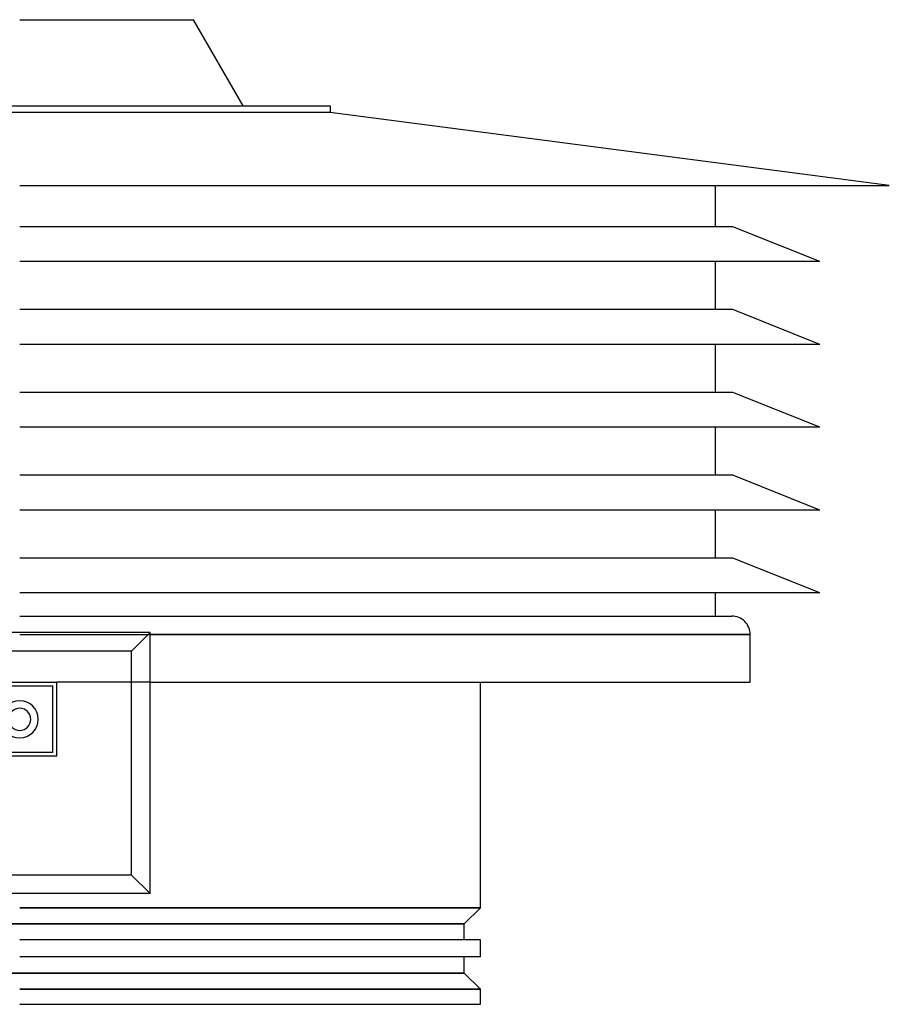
# Model space of a CAD drawing. Header units: millimetres. Extents: x -235 to 235, y -266 to 0.
# Tile 3 of 3: x 0 to 235, y -266 to 0. Entities that reach past the tile are written whole.
import ezdxf

# ---------------------------------------------------------------- set-up
doc = ezdxf.new("R2010")
doc.units = ezdxf.units.MM
doc.layers.add('HIDDEN', color=7, linetype='Continuous')
doc.layers.add('THICK', color=7, linetype='Continuous')

msp = doc.modelspace()

# ---------------------------------------------------------------- linework, layer by layer
at = {"layer": 'HIDDEN'}
for p, q in [((0, -25.04), (-83.93, -25.04)), ((83.92, -25.04), (0, -25.04)), ((0, -166.1), (197.4, -166.1)), ((35.25, -165.57), (35.25, -165.57)), ((9, -180), (9, -180)), ((35.25, -179), (10, -179)), ((10, -179), (10, -179)), ((35.25, -179), (35.25, -179)), ((9, -198), (9, -198)), ((10, -199), (10, -199)), ((35.25, -236.07), (35.25, -236.07)), ((124.5, -239.9), (0, -239.9)), ((-120.15, -244.25), (120.15, -244.25)), ((120.15, -257.55), (-120.15, -257.55)), ((0, -261.9), (124.5, -261.9))]:
    msp.add_line(p, q, dxfattribs=at)
at = {"layer": 'THICK'}
for p, q in [((0, 0), (47, 0)), ((60.43, -23.25), (47, 0)), ((-30.18, -23.25), (0, -23.25)), ((0, -23.25), (83.92, -23.25)), ((83.92, -23.25), (83.92, -25.04)), ((83.92, -25.04), (0, -25.04)), ((235, -44.75), (83.92, -25.04)), ((0, -44.75), (235, -44.75)), ((188, -55.94), (188, -44.75)), ((192.7, -55.94), (0, -55.94)), ((216.2, -65.34), (192.7, -55.94)), ((216.2, -65.34), (0, -65.34)), ((188, -78.31), (188, -65.34)), ((192.7, -78.31), (0, -78.31)), ((216.2, -87.71), (192.7, -78.31)), ((216.2, -87.71), (0, -87.71)), ((188, -100.69), (188, -87.71)), ((192.7, -100.69), (0, -100.69)), ((216.2, -110.09), (192.7, -100.69)), ((216.2, -110.09), (0, -110.09)), ((188, -123.06), (188, -110.09)), ((192.7, -123.06), (0, -123.06)), ((216.2, -132.46), (192.7, -123.06)), ((216.2, -132.46), (0, -132.46)), ((188, -145.44), (188, -132.46)), ((192.7, -145.44), (0, -145.44)), ((216.2, -154.84), (192.7, -145.44)), ((216.2, -154.84), (0, -154.84)), ((188, -161.1), (188, -154.84)), ((0, -161.1), (192.4, -161.1)), ((35.25, -165.57), (-35.25, -165.57)), ((35.25, -165.57), (30.25, -170.57)), ((35.25, -236.07), (35.25, -165.57)), ((197.4, -166.1), (35.25, -166.1)), ((197.4, -179), (197.4, -166.1)), ((30.25, -170.57), (-30.25, -170.57)), ((30.25, -231.07), (30.25, -170.57)), ((-10, -179), (10, -179)), ((-9, -180), (9, -180)), ((9, -198), (9, -180)), ((10, -199), (10, -179)), ((35.25, -179), (197.4, -179)), ((124.5, -239.9), (124.5, -179)), ((10, -199), (-10, -199)), ((9, -198), (-9, -198)), ((30.25, -231.07), (-30.25, -231.07)), ((30.25, -231.07), (35.25, -236.07)), ((35.25, -236.07), (-35.25, -236.07)), ((0, -239.9), (124.5, -239.9)), ((120.15, -244.25), (124.5, -239.9)), ((120.15, -244.25), (-120.15, -244.25)), ((120.15, -248.6), (120.15, -244.25)), ((124.5, -248.6), (0, -248.6)), ((124.5, -253.2), (124.5, -248.6)), ((124.5, -253.2), (0, -253.2)), ((120.15, -257.55), (120.15, -253.2)), ((-120.15, -257.55), (120.15, -257.55)), ((124.5, -261.9), (120.15, -257.55)), ((124.5, -261.9), (0, -261.9)), ((124.5, -266), (124.5, -261.9)), ((0, -266), (124.5, -266))]:
    msp.add_line(p, q, dxfattribs=at)
for centre, radius, start, end in [((192.4, -166.1), 5, 359.9999, 90.0001), ((0, -189), 5, 90, 270), ((0, -189), 3, 90, 270), ((0, -189), 5, 0, 90), ((0, -189), 3, 0, 90), ((0, -189), 5, 270, 0), ((0, -189), 3, 270, 0)]:
    msp.add_arc(centre, radius, start, end, dxfattribs=at)

doc.saveas('drawing.dxf')
